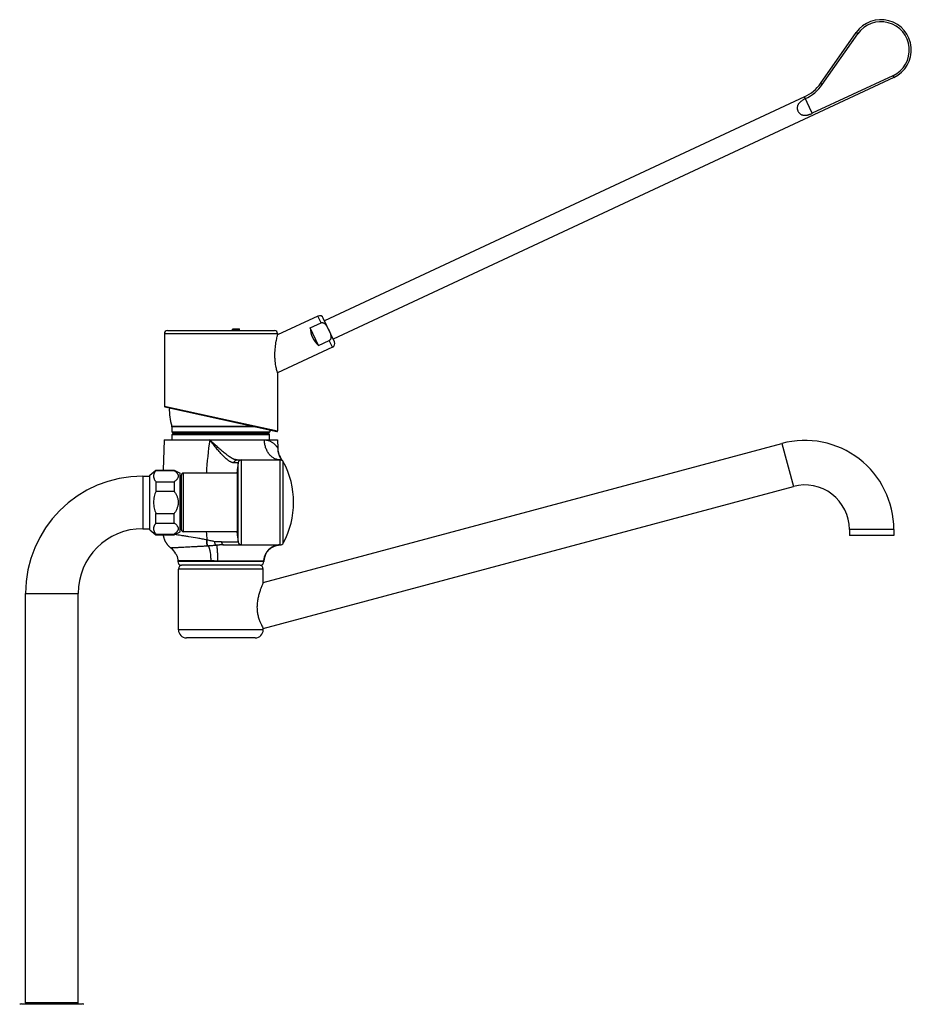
# Model space of a CAD drawing. Header units: millimetres. Extents: x -78 to 822, y -517 to 430.
# Tile 8 of 8: x 381 to 822, y -56 to 430. Entities that reach past the tile are written whole.
import ezdxf

# ---------------------------------------------------------------- set-up
doc = ezdxf.new("R2010")
doc.units = ezdxf.units.MM
doc.header["$LTSCALE"] = 23.1
doc.layers.get('0').update_dxf_attribs({"linetype": 'CONTINUOUS'})

msp = doc.modelspace()

# ---------------------------------------------------------------- linework, layer by layer
at = {"color": 7, "linetype": 'CONTINUOUS'}
for p, q in [((777.19, 398.97), (794.75, 424.05)), ((778.01, 398.39), (795.57, 423.48)), ((813.38, 401.85), (536.05, 272.53)), ((812.96, 402.76), (773.06, 384.16)), ((769.26, 392.31), (531.82, 281.6)), ((528.53, 283.92), (508.56, 274.61)), ((536.69, 271.17), (531.19, 282.95)), ((524.65, 278.05), (530.09, 280.59)), ((528.73, 269.31), (524.65, 278.05)), ((452.56, 275.23), (452.56, 239.39)), ((454.06, 276.73), (507.06, 276.73)), ((486.31, 277.08), (486.31, 277.37)), ((486.47, 277.33), (486.47, 277.33)), ((486.47, 277.33), (486.47, 277.33)), ((487.56, 277.27), (487.56, 277.28)), ((488.56, 277.28), (488.56, 277.27)), ((489.81, 277.08), (489.81, 277.37)), ((508.56, 275.23), (508.56, 274.61)), ((535.72, 268.52), (508.56, 255.85)), ((528.73, 269.31), (534.16, 271.85)), ((508.56, 255.85), (508.56, 227.1)), ((452.8, 239.09), (508.2, 226.81)), ((456.3, 229.21), (456.3, 226.7)), ((456.3, 226.7), (456.6, 226.4)), ((456.3, 226.7), (504.7, 226.7)), ((456.5, 222.8), (456.5, 225.3)), ((456.6, 226.4), (504.4, 226.4)), ((457, 225.8), (504, 225.8)), ((458.5, 226.3), (458.5, 226.4)), ((502.5, 226.3), (502.5, 226.4)), ((504.7, 226.7), (504.4, 226.4)), ((504.5, 222.8), (504.5, 225.3)), ((504.7, 227.59), (504.7, 226.7)), ((452.44, 222.8), (451.92, 207.8)), ((452.44, 222.8), (508.55, 222.8)), ((501.5, 152.19), (758, 220.92)), ((508.55, 222.8), (508.7, 218.55)), ((508.78, 217.58), (508.77, 217.65)), ((508.79, 217.46), (508.79, 217.52)), ((508.82, 217.27), (508.81, 217.33)), ((508.85, 217.08), (508.84, 217.14)), ((508.89, 216.91), (508.88, 216.96)), ((508.92, 216.73), (508.91, 216.79)), ((508.95, 216.62), (508.93, 216.7)), ((508.98, 216.5), (508.96, 216.56)), ((509.02, 216.34), (509, 216.39)), ((509.06, 216.18), (509.05, 216.23)), ((509.09, 216.07), (509.07, 216.15)), ((509.12, 215.96), (509.11, 216.02)), ((509.17, 215.81), (509.15, 215.86)), ((509.2, 215.71), (509.18, 215.78)), ((509.23, 215.61), (509.2, 215.71)), ((509.22, 215.66), (509.2, 215.71)), ((509.25, 215.56), (509.22, 215.64)), ((509.28, 215.46), (509.27, 215.51)), ((509.32, 215.37), (509.29, 215.44)), ((509.34, 215.31), (509.32, 215.37)), ((509.36, 215.24), (509.34, 215.32)), ((509.39, 215.18), (509.35, 215.28)), ((509.42, 215.09), (509.39, 215.18)), ((509.41, 215.14), (509.39, 215.18)), ((509.44, 215.05), (509.41, 215.12)), ((509.46, 215), (509.44, 215.06)), ((509.49, 214.94), (509.46, 215.01)), ((509.51, 214.88), (509.48, 214.96)), ((509.54, 214.82), (509.51, 214.88)), ((509.57, 214.76), (509.53, 214.84)), ((509.59, 214.7), (509.56, 214.76)), ((509.61, 214.65), (509.58, 214.72)), ((509.64, 214.59), (509.6, 214.68)), ((509.67, 214.54), (509.64, 214.6)), ((509.69, 214.48), (509.65, 214.56)), ((509.72, 214.43), (509.69, 214.49)), ((509.74, 214.37), (509.7, 214.45)), ((509.77, 214.32), (509.74, 214.38)), ((509.79, 214.27), (509.76, 214.35)), ((509.82, 214.22), (509.79, 214.28)), ((509.85, 214.17), (509.81, 214.25)), ((488.5, 212.8), (509.87, 212.8)), ((509.87, 214.12), (509.84, 214.18)), ((509.9, 214.07), (509.86, 214.15)), ((509.92, 214.02), (509.89, 214.08)), ((509.95, 213.97), (509.91, 214.05)), ((509.98, 213.93), (509.94, 213.99)), ((510, 213.88), (509.96, 213.96)), ((510.03, 213.83), (509.99, 213.9)), ((510.05, 213.79), (510.03, 213.84)), ((510.08, 213.74), (510.04, 213.81)), ((510.11, 213.7), (510.08, 213.75)), ((510.13, 213.65), (510.09, 213.72)), ((510.16, 213.61), (510.13, 213.66)), ((510.18, 213.57), (510.14, 213.63)), ((510.21, 213.52), (510.18, 213.58)), ((510.24, 213.48), (510.2, 213.55)), ((510.26, 213.44), (510.23, 213.49)), ((510.29, 213.4), (510.25, 213.46)), ((510.32, 213.36), (510.28, 213.41)), ((510.33, 213.33), (510.3, 213.38)), ((510.37, 213.28), (510.33, 213.33)), ((510.4, 213.23), (510.37, 213.28)), ((510.43, 213.18), (510.4, 213.23)), ((510.47, 213.13), (510.43, 213.18)), ((510.5, 213.08), (510.47, 213.13)), ((510.53, 213.03), (510.5, 213.08)), ((510.57, 212.98), (510.53, 213.03)), ((510.6, 212.93), (510.57, 212.98)), ((510.63, 212.89), (510.6, 212.93)), ((510.67, 212.84), (510.63, 212.89)), ((510.7, 212.8), (510.67, 212.84)), ((510.73, 212.76), (510.7, 212.8)), ((510.76, 212.71), (510.73, 212.76)), ((510.79, 212.67), (510.76, 212.71)), ((510.82, 212.63), (510.79, 212.67)), ((510.85, 212.6), (510.82, 212.63)), ((510.88, 212.56), (510.85, 212.6)), ((510.92, 212.51), (510.88, 212.56)), ((510.95, 212.47), (510.92, 212.51)), ((510.99, 212.43), (510.95, 212.47)), ((511.02, 212.38), (510.99, 212.43)), ((511.06, 212.33), (511.02, 212.38)), ((511.08, 212.31), (511.05, 212.35)), ((511.11, 212.28), (511.08, 212.32)), ((511.15, 212.23), (511.1, 212.29)), ((511.16, 212.21), (511.14, 212.25)), ((441.9, 204.8), (445.4, 204.8)), ((445.4, 205.3), (448.4, 207.8)), ((445.4, 178.3), (445.4, 205.3)), ((448.4, 207.8), (448.4, 207.58)), ((448.4, 207.8), (457.4, 207.8)), ((448.4, 207.58), (457.4, 207.58)), ((457.4, 207.8), (457.4, 207.58)), ((457.4, 207.8), (460.4, 206.3)), ((460.4, 177.3), (460.4, 206.3)), ((461, 178.3), (461, 205.3)), ((488.62, 206.3), (462, 206.3)), ((488.62, 208.43), (488.62, 175.18)), ((448.4, 202.01), (448.4, 197.37)), ((448.4, 202.01), (457.4, 202.01)), ((457.4, 202.01), (457.4, 197.37)), ((501.5, 129.42), (763.69, 199.67)), ((448.4, 197.37), (457.4, 197.37)), ((460.4, 191.8), (461, 191.8)), ((448.4, 181.6), (448.4, 186.24)), ((448.4, 186.24), (457.4, 186.24)), ((457.4, 181.6), (457.4, 186.24)), ((448.4, 181.6), (457.4, 181.6)), ((441.9, 178.8), (445.4, 178.8)), ((445.4, 178.3), (448.4, 175.8)), ((448.4, 175.8), (448.4, 176.03)), ((448.4, 176.03), (457.4, 176.03)), ((448.4, 175.8), (457.4, 175.8)), ((457.4, 175.8), (460.4, 177.3)), ((457.4, 175.8), (457.4, 176.03)), ((488.62, 177.3), (462, 177.3)), ((791.39, 178.42), (791.39, 175.42)), ((813.39, 175.42), (791.39, 175.42)), ((813.39, 178.42), (813.39, 175.42)), ((481.83, 170.8), (509.87, 170.8)), ((481.83, 170.8), (481.83, 170.8)), ((507.46, 170.37), (507.52, 170.39)), ((507.5, 170.39), (507.56, 170.4)), ((507.55, 170.4), (507.6, 170.42)), ((507.59, 170.42), (507.64, 170.43)), ((507.64, 170.43), (507.68, 170.44)), ((507.68, 170.44), (507.72, 170.46)), ((507.72, 170.46), (507.76, 170.47)), ((507.76, 170.47), (507.81, 170.48)), ((507.8, 170.48), (507.85, 170.49)), ((507.84, 170.49), (507.89, 170.5)), ((507.88, 170.5), (507.93, 170.52)), ((507.92, 170.51), (507.97, 170.53)), ((507.95, 170.52), (508.01, 170.54)), ((507.99, 170.53), (508.05, 170.55)), ((508.03, 170.54), (508.09, 170.56)), ((508.07, 170.55), (508.13, 170.57)), ((508.1, 170.56), (508.17, 170.58)), ((508.14, 170.57), (508.21, 170.59)), ((508.18, 170.58), (508.24, 170.59)), ((508.21, 170.59), (508.28, 170.6)), ((508.28, 170.6), (508.35, 170.62)), ((508.32, 170.61), (508.38, 170.62)), ((508.36, 170.62), (508.43, 170.63)), ((508.42, 170.63), (508.48, 170.64)), ((508.46, 170.64), (508.53, 170.65)), ((508.51, 170.65), (508.57, 170.66)), ((508.56, 170.66), (508.63, 170.67)), ((508.6, 170.67), (508.66, 170.68)), ((508.72, 170.69), (508.75, 170.7)), ((508.75, 170.69), (508.81, 170.7)), ((508.81, 170.7), (508.86, 170.71)), ((508.84, 170.71), (508.9, 170.72)), ((508.89, 170.72), (508.95, 170.72)), ((508.93, 170.72), (508.99, 170.73)), ((508.97, 170.73), (509.02, 170.74)), ((509.02, 170.73), (509.08, 170.74)), ((509.07, 170.74), (509.12, 170.75)), ((509.12, 170.75), (509.18, 170.75)), ((509.17, 170.75), (509.23, 170.76)), ((509.22, 170.76), (509.27, 170.76)), ((509.26, 170.76), (509.32, 170.77)), ((509.31, 170.77), (509.36, 170.77)), ((509.35, 170.77), (509.4, 170.78)), ((509.39, 170.78), (509.43, 170.78)), ((509.43, 170.78), (509.47, 170.78)), ((509.45, 170.78), (509.49, 170.78)), ((509.48, 170.78), (509.54, 170.79)), ((509.52, 170.79), (509.58, 170.79)), ((509.57, 170.79), (509.62, 170.79)), ((509.61, 170.79), (509.66, 170.79)), ((509.66, 170.79), (509.69, 170.8)), ((509.69, 170.8), (509.73, 170.8)), ((509.73, 170.8), (509.77, 170.8)), ((509.77, 170.8), (509.81, 170.8)), ((509.81, 170.8), (509.84, 170.8)), ((509.84, 170.8), (509.85, 170.8)), ((509.89, 170.8), (509.91, 170.8)), ((459.18, 162.85), (459.18, 162.69)), ((459.18, 162.69), (459.18, 162.54)), ((500.01, 160.8), (460.98, 160.8)), ((501.82, 162.8), (501.81, 162.54)), ((501.82, 162.92), (501.82, 162.8)), ((501.82, 162.92), (501.82, 162.92)), ((459.5, 128.8), (459.5, 158.8)), ((501.5, 152.19), (501.5, 158.8)), ((383.9, -55.7), (383.9, 146.8)), ((409.9, -55.7), (409.9, 146.8)), ((501.5, 128.8), (501.5, 129.42)), ((497.5, 124.8), (463.5, 124.8)), ((381.95, -56.2), (411.84, -56.2)), ((384.4, -56.2), (383.9, -55.7)), ((409.9, -55.7), (383.9, -55.7)), ((409.4, -56.2), (409.9, -55.7))]:
    msp.add_line(p, q, dxfattribs=at)
at = {"color": 9, "linetype": 'CONTINUOUS'}
for p, q in [((795.57, 423.48), (794.75, 424.05)), ((812.96, 402.76), (813.38, 401.85)), ((778.01, 398.39), (777.19, 398.97)), ((773.06, 384.16), (769.26, 392.31)), ((530.09, 280.59), (528.53, 283.92)), ((452.56, 275.23), (508.56, 275.23)), ((535.72, 268.52), (534.16, 271.85)), ((452.56, 239.39), (480.56, 233.25)), ((456.25, 229.52), (496, 229.52)), ((497.39, 229.21), (456.3, 229.21)), ((480.56, 233.25), (508.56, 227.1)), ((456.5, 225.3), (504.5, 225.3)), ((502.5, 226.3), (458.5, 226.3)), ((474.97, 222.75), (501.99, 222.75)), ((758, 220.92), (763.69, 199.67)), ((489.06, 211.37), (487, 211.34)), ((489.06, 172.23), (489.06, 211.37)), ((490.74, 170.8), (490.74, 212.8)), ((509.87, 170.8), (509.87, 212.8)), ((511.37, 171.69), (511.37, 211.92)), ((441.9, 204.8), (441.9, 178.8)), ((462, 177.3), (462, 206.3)), ((813.39, 178.42), (791.39, 178.42)), ((475.52, 162.85), (459.18, 162.85)), ((501.81, 162.54), (459.18, 162.54)), ((501.65, 162.79), (478.86, 162.79)), ((501.82, 162.8), (501.65, 162.79)), ((501.5, 158.8), (459.5, 158.8)), ((383.9, 146.8), (409.9, 146.8)), ((501.5, 128.8), (459.5, 128.8))]:
    msp.add_line(p, q, dxfattribs=at)
at = {"color": 7, "linetype": 'CONTINUOUS'}
for points in [[(508.8, 217.39), (508.79, 217.51), (508.77, 217.6)], [(508.83, 217.21), (508.81, 217.32), (508.8, 217.41)], [(508.86, 217.02), (508.84, 217.14), (508.83, 217.23)], [(508.9, 216.85), (508.88, 216.96), (508.86, 217.05)], [(508.94, 216.67), (508.91, 216.79), (508.89, 216.87)], [(508.99, 216.45), (508.97, 216.54), (508.95, 216.62)], [(509.03, 216.28), (509.01, 216.38), (508.99, 216.46)], [(509.07, 216.12), (509.05, 216.22), (509.03, 216.3)], [(509.14, 215.91), (509.11, 216), (509.09, 216.07)], [(509.18, 215.76), (509.15, 215.85), (509.13, 215.93)], [(509.3, 215.42), (509.27, 215.51), (509.25, 215.57)], [(451.96, 175.8), (451.97, 175.73), (452, 175.53), (452.03, 175.34), (452.07, 175.15), (452.11, 174.96), (452.15, 174.77), (452.2, 174.58), (452.25, 174.4), (452.3, 174.21), (452.36, 174.03), (452.42, 173.85), (452.49, 173.67), (452.55, 173.49), (452.63, 173.31), (452.7, 173.13), (452.78, 172.96), (452.86, 172.78), (452.95, 172.61), (453.04, 172.44), (453.14, 172.26), (453.23, 172.1), (453.34, 171.93), (453.44, 171.76), (453.55, 171.6), (453.66, 171.44), (453.78, 171.28), (453.9, 171.12), (454.02, 170.96), (454.14, 170.81), (454.27, 170.66), (454.4, 170.51), (454.53, 170.37), (454.67, 170.23), (454.81, 170.09), (454.95, 169.96), (455.09, 169.83), (455.23, 169.7), (455.38, 169.57), (455.53, 169.45), (455.68, 169.33), (455.81, 169.23)], [(508.66, 170.68), (508.72, 170.69), (508.75, 170.69)], [(501.82, 162.92), (501.83, 163.07), (501.84, 163.21), (501.86, 163.35), (501.87, 163.49), (501.89, 163.62), (501.91, 163.75), (501.93, 163.89), (501.95, 164.01), (501.98, 164.14), (502, 164.27), (502.03, 164.39), (502.06, 164.51), (502.09, 164.63), (502.12, 164.75), (502.15, 164.86), (502.19, 164.98), (502.22, 165.09), (502.26, 165.2), (502.3, 165.31), (502.34, 165.41), (502.38, 165.52), (502.42, 165.62), (502.46, 165.72), (502.5, 165.82), (502.55, 165.92), (502.59, 166.02), (502.64, 166.11), (502.68, 166.21), (502.73, 166.3), (502.78, 166.39), (502.82, 166.48), (502.87, 166.57), (502.92, 166.65), (502.97, 166.74), (503.02, 166.82), (503.07, 166.9), (503.12, 166.98), (503.17, 167.06), (503.23, 167.14), (503.28, 167.22), (503.33, 167.29), (503.38, 167.37), (503.44, 167.44), (503.49, 167.51), (503.54, 167.58), (503.6, 167.65), (503.65, 167.72), (503.71, 167.79), (503.76, 167.85), (503.82, 167.92), (503.87, 167.98), (503.93, 168.04), (503.98, 168.1), (504.04, 168.16), (504.1, 168.22), (504.15, 168.28), (504.21, 168.34), (504.26, 168.4), (504.32, 168.45), (504.38, 168.51), (504.43, 168.56), (504.49, 168.61), (504.55, 168.66), (504.6, 168.71), (504.66, 168.76), (504.72, 168.81), (504.77, 168.86), (504.83, 168.91), (504.89, 168.96), (504.94, 169), (505, 169.05), (505.06, 169.09), (505.12, 169.13), (505.17, 169.18), (505.23, 169.22), (505.29, 169.26), (505.34, 169.3), (505.4, 169.34), (505.46, 169.38), (505.51, 169.42), (505.57, 169.45), (505.63, 169.49), (505.68, 169.53), (505.74, 169.56), (505.79, 169.59), (505.85, 169.63), (505.9, 169.66), (505.96, 169.69), (506.01, 169.72), (506.07, 169.76), (506.12, 169.79), (506.18, 169.82), (506.23, 169.84), (506.29, 169.87), (506.34, 169.9), (506.39, 169.93), (506.45, 169.95), (506.5, 169.98), (506.55, 170), (506.6, 170.03), (506.65, 170.05), (506.7, 170.07), (506.75, 170.1), (506.8, 170.12), (506.85, 170.14), (506.9, 170.16), (506.95, 170.18), (507, 170.2), (507.05, 170.22), (507.09, 170.24), (507.14, 170.26), (507.19, 170.27), (507.23, 170.29), (507.28, 170.31), (507.32, 170.32), (507.37, 170.34), (507.42, 170.36), (507.46, 170.37)]]:
    msp.add_lwpolyline(points, dxfattribs=at)
for centre, radius, start, end in [((807.04, 415.45), 15, 295, 145), ((807.04, 415.45), 14, 295, 145), ((760.81, 410.44), 20, 295, 325), ((760.81, 410.44), 21, 295, 325), ((529.38, 282.11), 2, 25, 115), ((454.06, 275.23), 1.5, 90, 180), ((488.06, 237.33), 40.08, 90, 92.5025), ((487.95, 238.4), 39.01, 89.8332, 92.4059), ((488.22, 239.44), 37.96, 90.2352, 92.8794), ((488.06, 237.33), 40.04, 92.2755, 92.5053), ((487.16, 242.85), 34.49, 91.1548, 91.4179), ((486.87, 242.84), 34.44, 88.846, 90.9255), ((488.06, 237.33), 39.94, 90.7172, 92.511), ((488.06, 237.33), 39.87, 87.4843, 92.5157), ((488.06, 237.33), 39.79, 87.4792, 92.5208), ((488.4, 239.47), 37.91, 87.8703, 92.9193), ((487.16, 242.84), 34.49, 88.5106, 91.1511), ((488.06, 238.47), 38.94, 87.4241, 89.9998), ((488.96, 242.84), 34.5, 88.5823, 91.4893), ((489.26, 242.84), 34.44, 89.0745, 91.154), ((488.06, 237.33), 39.94, 87.489, 89.2828), ((507.06, 275.23), 1.5, 0, 90), ((534.87, 270.33), 2, 295, 25), ((452.86, 239.39), 0.3, 180, 257.5), ((480.5, 237.4), 25.5, 177.3139, 198.021), ((455.3, 229.21), 1, 0, 18.021), ((457, 225.3), 0.5, 90, 180), ((458, 226.3), 0.5, 270, 360), ((503, 226.3), 0.5, 180, 270), ((504, 225.3), 0.5, 0, 90), ((508.26, 227.1), 0.3, 257.5, 360), ((769.39, 178.42), 44, 0, 105), ((518.99, 218.91), 10.3, 182.0003, 187.0069), ((518.99, 218.91), 10.3, 187.0866, 218.9351), ((610.5, 191.8), 123, 170.8448, 173.2295), ((490.74, 211.1), 1.7, 90, 170.8448), ((509.87, 211.1), 1.7, 28.6141, 90), ((518.99, 218.91), 10.3, 220.4886, 220.561), ((474.5, 191.8), 42, 331.3859, 28.6141), ((441.9, 146.8), 58, 90, 180), ((462, 205.3), 1, 90, 180), ((769.39, 178.42), 22, 0, 105), ((441.9, 146.8), 32, 90, 180), ((462, 178.3), 1, 180, 270), ((610.5, 191.8), 123, 186.7705, 189.1552), ((490.74, 172.5), 1.7, 189.1552, 270), ((510.11, 162.51), 8.3, 91.6889, 177.1349), ((509.87, 172.5), 1.7, 270, 331.3859), ((510.11, 162.51), 8.3, 91.3681, 91.4117), ((450.88, 162.56), 8.3, 26.6496, 53.5045), ((460.98, 162.6), 1.8, 182, 270), ((461.5, 158.8), 2, 90, 180), ((499.5, 158.8), 2, 0, 90), ((500.01, 162.6), 1.8, 270, 358), ((463.5, 128.8), 4, 180, 270), ((497.5, 128.8), 4, 270, 360), ((381.95, -59), 2.8, 90, 110), ((411.84, -59), 2.8, 70, 90)]:
    msp.add_arc(centre, radius, start, end, dxfattribs=at)
at = {"color": 9, "linetype": 'CONTINUOUS'}
for centre, radius, start, end in [((715.51, 190.21), 242.72, 172.2962, 176.1974), ((716.52, 193.49), 243.74, 183.807, 184.762), ((480.07, 197.17), 24.77, 254.9095, 255.3126), ((481.83, 171.4), 0.591, 269.5873, 269.9993)]:
    msp.add_arc(centre, radius, start, end, dxfattribs=at)
at = {"color": 7, "linetype": 'CONTINUOUS'}
msp.add_ellipse((530.35, 275.39), major_axis=(-3.59, 7.7), ratio=0.57735, start_param=0.967605, end_param=2.173988, dxfattribs=at)
for points, knots in [([(769.68, 391.41), (769.37, 391.26), (768.9, 391.02), (768.3, 390.66), (767.87, 390.38), (767.46, 390.07), (767.08, 389.75), (766.72, 389.4), (766.4, 389.02), (766.12, 388.62), (765.89, 388.19), (765.72, 387.73), (765.61, 387.25), (765.58, 386.75), (765.62, 386.24), (765.74, 385.73), (765.92, 385.24), (766.18, 384.78), (766.49, 384.37), (766.86, 384.01), (767.26, 383.71), (767.7, 383.48), (768.16, 383.32), (768.64, 383.22), (769.12, 383.17), (769.62, 383.18), (770.12, 383.23), (770.61, 383.31), (771.11, 383.43), (771.61, 383.58), (772.26, 383.81), (772.75, 384.01), (773.06, 384.16)], [0, 0, 0, 0, 0.064752, 0.096915, 0.128821, 0.160402, 0.191607, 0.222412, 0.252838, 0.282963, 0.312933, 0.342961, 0.373292, 0.40414, 0.43561, 0.46764, 0.5, 0.53236, 0.56439, 0.59586, 0.626708, 0.657039, 0.687067, 0.717037, 0.747162, 0.777588, 0.808393, 0.839598, 0.871179, 0.903085, 0.935248, 1, 1, 1, 1]), ([(530.09, 280.59), (530.14, 280.61), (530.25, 280.66), (530.43, 280.69), (530.6, 280.7), (530.84, 280.68), (531.13, 280.61), (531.45, 280.46), (531.74, 280.26), (532.01, 280.02), (532.26, 279.77), (532.56, 279.4), (532.89, 278.92), (533.25, 278.31), (533.58, 277.68), (533.88, 277.04), (534.17, 276.39), (534.45, 275.74), (534.69, 275.07), (534.84, 274.5), (534.93, 274.04), (534.97, 273.68), (534.97, 273.33), (534.93, 272.98), (534.85, 272.63), (534.72, 272.36), (534.58, 272.17), (534.46, 272.04), (534.32, 271.93), (534.22, 271.87), (534.16, 271.85)], [0, 0, 0, 0, 0.01562, 0.031242, 0.046864, 0.062489, 0.093699, 0.12493, 0.156175, 0.187428, 0.218685, 0.249944, 0.312447, 0.374961, 0.43748, 0.5, 0.56252, 0.625039, 0.687553, 0.750056, 0.781315, 0.812572, 0.843825, 0.87507, 0.906301, 0.937511, 0.953136, 0.968758, 0.98438, 1, 1, 1, 1]), ([(508.56, 255.85), (508.49, 256.08), (508.22, 256.98), (507.88, 258.35), (507.57, 260.02), (507.37, 261.6), (507.25, 263.29), (507.22, 265.6), (507.4, 268.36), (507.83, 271.26), (508.25, 273.29), (508.49, 274.32), (508.56, 274.61)], [0, 0, 0, 0, 0.038455, 0.147331, 0.222605, 0.307334, 0.397808, 0.490576, 0.671954, 0.833071, 0.953004, 1, 1, 1, 1]), ([(448.4, 207.58), (448.22, 207.36), (447.97, 207.03), (447.69, 206.57), (447.51, 206.22), (447.37, 205.87), (447.27, 205.51), (447.21, 205.15), (447.19, 204.79), (447.21, 204.43), (447.27, 204.08), (447.37, 203.72), (447.51, 203.37), (447.69, 203.02), (447.97, 202.56), (448.22, 202.23), (448.4, 202.01)], [0, 0, 0, 0, 0.135292, 0.200006, 0.26281, 0.323871, 0.383472, 0.442015, 0.5, 0.557985, 0.616528, 0.676129, 0.73719, 0.799994, 0.864708, 1, 1, 1, 1]), ([(457.4, 207.58), (457.54, 207.48), (457.81, 207.27), (458.19, 206.95), (458.53, 206.62), (458.83, 206.27), (459.07, 205.92), (459.26, 205.55), (459.37, 205.18), (459.41, 204.79), (459.37, 204.41), (459.26, 204.04), (459.07, 203.67), (458.83, 203.32), (458.53, 202.97), (458.19, 202.64), (457.81, 202.32), (457.54, 202.11), (457.4, 202.01)], [0, 0, 0, 0, 0.073117, 0.143484, 0.210772, 0.27471, 0.335187, 0.392387, 0.446944, 0.5, 0.553056, 0.607613, 0.664813, 0.72529, 0.789228, 0.856516, 0.926883, 1, 1, 1, 1]), ([(448.4, 197.37), (448.21, 196.93), (447.88, 196.04), (447.49, 194.65), (447.25, 193.24), (447.2, 192.28), (447.2, 191.8)], [0, 0, 0, 0, 0.250032, 0.500042, 0.750028, 1, 1, 1, 1]), ([(457.4, 197.37), (457.68, 196.96), (458.08, 196.32), (458.54, 195.43), (458.84, 194.74), (459.08, 194.03), (459.26, 193.3), (459.37, 192.56), (459.4, 192.05), (459.4, 191.8)], [0, 0, 0, 0, 0.249964, 0.374984, 0.499998, 0.625007, 0.750009, 0.875006, 1, 1, 1, 1]), ([(447.2, 191.8), (447.2, 191.33), (447.25, 190.37), (447.49, 188.96), (447.88, 187.57), (448.21, 186.68), (448.4, 186.24)], [0, 0, 0, 0, 0.249972, 0.499958, 0.749968, 1, 1, 1, 1]), ([(459.4, 191.8), (459.4, 191.55), (459.37, 191.05), (459.26, 190.31), (459.08, 189.58), (458.84, 188.87), (458.54, 188.18), (458.08, 187.28), (457.68, 186.65), (457.4, 186.24)], [0, 0, 0, 0, 0.124994, 0.249991, 0.374993, 0.500002, 0.625016, 0.750036, 1, 1, 1, 1]), ([(448.4, 181.6), (448.22, 181.38), (447.97, 181.05), (447.69, 180.59), (447.51, 180.24), (447.37, 179.89), (447.27, 179.53), (447.21, 179.17), (447.19, 178.81), (447.21, 178.45), (447.27, 178.1), (447.37, 177.74), (447.51, 177.39), (447.69, 177.04), (447.97, 176.57), (448.22, 176.24), (448.4, 176.03)], [0, 0, 0, 0, 0.135292, 0.200006, 0.26281, 0.323871, 0.383472, 0.442015, 0.5, 0.557985, 0.616528, 0.676129, 0.73719, 0.799994, 0.864708, 1, 1, 1, 1]), ([(457.4, 181.6), (457.54, 181.5), (457.81, 181.29), (458.19, 180.97), (458.53, 180.64), (458.83, 180.29), (459.07, 179.94), (459.26, 179.57), (459.37, 179.2), (459.41, 178.81), (459.37, 178.43), (459.26, 178.06), (459.07, 177.69), (458.83, 177.34), (458.53, 176.99), (458.19, 176.66), (457.81, 176.34), (457.54, 176.13), (457.4, 176.03)], [0, 0, 0, 0, 0.073117, 0.143484, 0.210772, 0.27471, 0.335187, 0.392387, 0.446944, 0.5, 0.553056, 0.607613, 0.664813, 0.72529, 0.789228, 0.856516, 0.926883, 1, 1, 1, 1]), ([(481.83, 170.8), (481.68, 170.8), (481.39, 170.8), (480.96, 170.79), (480.52, 170.77), (480.08, 170.75), (479.64, 170.72), (479.21, 170.69), (478.78, 170.65), (478.5, 170.62), (478.36, 170.6)], [0, 0, 0, 0, 0.123598, 0.249582, 0.376732, 0.504048, 0.63075, 0.755828, 0.879066, 1, 1, 1, 1]), ([(458.3, 166.28), (458.37, 166.15), (458.52, 165.87), (458.73, 165.41), (458.92, 164.88), (459.07, 164.31), (459.17, 163.62), (459.19, 163.14), (459.18, 162.85)], [0, 0, 0, 0, 0.126185, 0.262468, 0.424269, 0.594993, 0.758917, 1, 1, 1, 1]), ([(501.5, 152.19), (501.35, 151.85), (501.03, 151.13), (500.53, 149.91), (499.99, 148.45), (499.43, 146.73), (498.92, 144.8), (498.61, 143.08), (498.45, 141.64), (498.38, 140.53), (498.38, 139.41), (498.45, 138.3), (498.58, 137.21), (498.77, 136.16), (499.01, 135.16), (499.37, 133.95), (499.86, 132.63), (500.47, 131.31), (501.01, 130.27), (501.34, 129.68), (501.5, 129.42)], [0, 0, 0, 0, 0.046766, 0.099571, 0.166084, 0.242719, 0.326853, 0.416437, 0.462664, 0.50945, 0.556433, 0.603191, 0.649255, 0.694135, 0.737358, 0.778488, 0.852905, 0.914619, 0.96111, 1, 1, 1, 1])]:
    msp.add_open_spline(points, degree=3, knots=knots, dxfattribs=at)
at = {"color": 9, "linetype": 'CONTINUOUS'}
for points, knots in [([(488.5, 212.8), (488.29, 212.8), (487.95, 212.85), (487.51, 212.96), (487.15, 213.08), (486.77, 213.23), (486.39, 213.4), (486, 213.61), (485.45, 213.91), (484.76, 214.35), (484.06, 214.83), (483.49, 215.25), (482.91, 215.69), (482.18, 216.27), (481.29, 217), (480.41, 217.77), (479.51, 218.56), (478.61, 219.37), (477.71, 220.2), (476.95, 220.9), (476.35, 221.46), (475.74, 222.03), (475.28, 222.46), (474.97, 222.75)], [0, 0, 0, 0, 0.038142, 0.059102, 0.081367, 0.104919, 0.129722, 0.155713, 0.182812, 0.239992, 0.300607, 0.332007, 0.364041, 0.429762, 0.497334, 0.566404, 0.636691, 0.707971, 0.780068, 0.852843, 0.889449, 0.926184, 1, 1, 1, 1]), ([(487, 211.34), (486.79, 211.34), (486.48, 211.38), (486.06, 211.5), (485.72, 211.62), (485.38, 211.78), (485.03, 211.98), (484.67, 212.2), (484.17, 212.53), (483.54, 213.02), (482.79, 213.68), (482.02, 214.41), (481.25, 215.2), (480.47, 216.04), (479.69, 216.92), (478.91, 217.84), (478.13, 218.79), (477.35, 219.76), (476.56, 220.74), (475.77, 221.74), (475.24, 222.41), (474.97, 222.75)], [0, 0, 0, 0, 0.036162, 0.055985, 0.077082, 0.099482, 0.123179, 0.148142, 0.174307, 0.229947, 0.289513, 0.352394, 0.418046, 0.485997, 0.555852, 0.627282, 0.700016, 0.77383, 0.848535, 0.923971, 1, 1, 1, 1]), ([(509.87, 212.8), (509.62, 212.8), (509.11, 212.84), (508.36, 212.98), (507.62, 213.22), (506.91, 213.54), (506.22, 213.96), (505.56, 214.46), (504.95, 215.04), (504.38, 215.69), (503.86, 216.41), (503.24, 217.47), (502.74, 218.62), (502.38, 219.84), (502.1, 221.11), (502.01, 222.09), (501.99, 222.75)], [0, 0, 0, 0, 0.054197, 0.108741, 0.163961, 0.220148, 0.277545, 0.336336, 0.396646, 0.458532, 0.521997, 0.586982, 0.720937, 0.78968, 0.859284, 1, 1, 1, 1]), ([(501.99, 222.75), (502.25, 222.75), (502.77, 222.71), (503.51, 222.58), (504.21, 222.37), (504.85, 222.1), (505.45, 221.79), (505.99, 221.44), (506.49, 221.07), (506.93, 220.69), (507.33, 220.3), (507.62, 219.98), (507.84, 219.73), (507.98, 219.55), (508.11, 219.38), (508.23, 219.23), (508.34, 219.08), (508.43, 218.95), (508.5, 218.85), (508.55, 218.78), (508.58, 218.73), (508.61, 218.69), (508.63, 218.65), (508.65, 218.62), (508.66, 218.6), (508.67, 218.58), (508.68, 218.57), (508.69, 218.57), (508.69, 218.56), (508.69, 218.56), (508.69, 218.55), (508.7, 218.55), (508.7, 218.55), (508.7, 218.55), (508.7, 218.55), (508.7, 218.55)], [0, 0, 0, 0, 0.095699, 0.187129, 0.274819, 0.359147, 0.44033, 0.518397, 0.593236, 0.664546, 0.731808, 0.794327, 0.823525, 0.851149, 0.877035, 0.901002, 0.922853, 0.942389, 0.959408, 0.966911, 0.973707, 0.979769, 0.98507, 0.989587, 0.993305, 0.994861, 0.996212, 0.99736, 0.998302, 0.999039, 0.999569, 0.999756, 0.99989, 0.999971, 1, 1, 1, 1]), ([(487, 211.34), (487.01, 211.44), (487.05, 211.64), (487.16, 211.92), (487.31, 212.17), (487.5, 212.39), (487.72, 212.57), (487.97, 212.7), (488.23, 212.79), (488.41, 212.8), (488.5, 212.8)], [0, 0, 0, 0, 0.131772, 0.262147, 0.390528, 0.516549, 0.640129, 0.761503, 0.881203, 1, 1, 1, 1]), ([(473.62, 173.25), (472.84, 173.4), (471.3, 173.68), (468.32, 174.21), (465.46, 174.68), (462.74, 175.11), (460.36, 175.47), (458.64, 175.72), (457.55, 175.88)], [0, 0, 0, 0, 0.146389, 0.288703, 0.556881, 0.680714, 0.796425, 1, 1, 1, 1]), ([(474.13, 170.2), (474.06, 170.27), (473.92, 170.43), (473.77, 170.71), (473.65, 171.05), (473.56, 171.44), (473.52, 171.86), (473.51, 172.31), (473.54, 172.78), (473.59, 173.09), (473.62, 173.25)], [0, 0, 0, 0, 0.09073, 0.191642, 0.303527, 0.426352, 0.559322, 0.700657, 0.848284, 1, 1, 1, 1]), ([(474.33, 170.22), (474.26, 170.28), (474.12, 170.43), (473.96, 170.71), (473.84, 171.04), (473.75, 171.42), (473.7, 171.84), (473.69, 172.2), (473.7, 172.5), (473.72, 172.7), (473.73, 172.85), (473.75, 173.01), (473.77, 173.13), (473.79, 173.21)], [0, 0, 0, 0, 0.09126, 0.192427, 0.30436, 0.427095, 0.559909, 0.701052, 0.774125, 0.8485, 0.886095, 0.923905, 1, 1, 1, 1]), ([(477.56, 172.37), (477.26, 172.44), (476.63, 172.57), (475.69, 172.76), (474.74, 172.97), (474.1, 173.13), (473.78, 173.21)], [0, 0, 0, 0, 0.243723, 0.491931, 0.744207, 1, 1, 1, 1]), ([(478.36, 170.6), (478.2, 170.58), (477.88, 170.54), (477.39, 170.48), (476.9, 170.43), (476.39, 170.38), (475.88, 170.33), (475.37, 170.29), (474.85, 170.25), (474.5, 170.23), (474.33, 170.22)], [0, 0, 0, 0, 0.118896, 0.240116, 0.363318, 0.488206, 0.614508, 0.741909, 0.8703, 1, 1, 1, 1]), ([(478.36, 170.6), (478.29, 170.62), (478.16, 170.67), (477.98, 170.81), (477.82, 171), (477.7, 171.22), (477.61, 171.48), (477.56, 171.76), (477.54, 172.06), (477.55, 172.27), (477.56, 172.37)], [0, 0, 0, 0, 0.102102, 0.208207, 0.320763, 0.441378, 0.570705, 0.707945, 0.851638, 1, 1, 1, 1]), ([(480.83, 172.36), (480.57, 172.36), (480.18, 172.34), (479.65, 172.29), (479.1, 172.26), (478.4, 172.24), (477.84, 172.31), (477.56, 172.37)], [0, 0, 0, 0, 0.238747, 0.36092, 0.484973, 0.738645, 1, 1, 1, 1]), ([(478.36, 170.6), (478.37, 170.57), (478.39, 170.51), (478.43, 170.37), (478.47, 170.17), (478.51, 169.89), (478.56, 169.56), (478.6, 169.18), (478.66, 168.58), (478.72, 167.75), (478.78, 166.64), (478.82, 165.42), (478.85, 164.13), (478.86, 163.24), (478.86, 162.79)], [0, 0, 0, 0, 0.011019, 0.02368, 0.053906, 0.090565, 0.133458, 0.182328, 0.236864, 0.36149, 0.504073, 0.660842, 0.827631, 1, 1, 1, 1]), ([(480.83, 172.36), (481.14, 172.35), (481.74, 172.34), (482.63, 172.33), (483.46, 172.32), (484.25, 172.31), (484.99, 172.3), (485.67, 172.29), (486.29, 172.28), (486.86, 172.27), (487.29, 172.26), (487.6, 172.26), (487.82, 172.25), (488.01, 172.25), (488.19, 172.25), (488.36, 172.25), (488.5, 172.24), (488.63, 172.24), (488.73, 172.24), (488.8, 172.24), (488.84, 172.24), (488.89, 172.24), (488.92, 172.24), (488.96, 172.24), (488.98, 172.24), (489.01, 172.24), (489.02, 172.23), (489.04, 172.23), (489.04, 172.23), (489.05, 172.23), (489.05, 172.23), (489.06, 172.23), (489.06, 172.23), (489.06, 172.23), (489.06, 172.23), (489.06, 172.23), (489.06, 172.23), (489.06, 172.23)], [0, 0, 0, 0, 0.112569, 0.219899, 0.321622, 0.41739, 0.506853, 0.589693, 0.665618, 0.734339, 0.795606, 0.823374, 0.849194, 0.873038, 0.894888, 0.914724, 0.932525, 0.948274, 0.961953, 0.968013, 0.973551, 0.978567, 0.983058, 0.987024, 0.990463, 0.993374, 0.995756, 0.99675, 0.997611, 0.99834, 0.998936, 0.999401, 0.999733, 0.999849, 0.999933, 0.999983, 1, 1, 1, 1]), ([(480.83, 172.36), (480.84, 172.25), (480.86, 172.05), (480.92, 171.76), (481.02, 171.49), (481.14, 171.26), (481.29, 171.06), (481.45, 170.92), (481.61, 170.84), (481.73, 170.81), (481.79, 170.8), (481.83, 170.8)], [0, 0, 0, 0, 0.155047, 0.305093, 0.447156, 0.57891, 0.699022, 0.807568, 0.90647, 0.953613, 1, 1, 1, 1]), ([(509.87, 170.8), (509.61, 170.8), (509.08, 170.78), (508.3, 170.66), (507.53, 170.47), (506.78, 170.21), (506.06, 169.88), (505.15, 169.34), (504.12, 168.51), (503.26, 167.49), (502.7, 166.6), (502.34, 165.88), (502.05, 165.14), (501.84, 164.37), (501.7, 163.59), (501.66, 163.06), (501.65, 162.79)], [0, 0, 0, 0, 0.062272, 0.124553, 0.186852, 0.249178, 0.311537, 0.373937, 0.498727, 0.62371, 0.686343, 0.749017, 0.811728, 0.874467, 0.937227, 1, 1, 1, 1]), ([(474.13, 170.2), (473.49, 170.17), (472.22, 170.09), (470.36, 169.99), (468.57, 169.89), (466.85, 169.79), (465.23, 169.71), (463.7, 169.62), (462.29, 169.55), (460.99, 169.49), (459.99, 169.44), (459.26, 169.4), (458.76, 169.38), (458.3, 169.35), (457.88, 169.33), (457.5, 169.31), (457.15, 169.3), (456.84, 169.28), (456.61, 169.27), (456.45, 169.26), (456.34, 169.26), (456.24, 169.25), (456.15, 169.25), (456.07, 169.24), (456.01, 169.24), (455.96, 169.24), (455.92, 169.24), (455.9, 169.23), (455.88, 169.23), (455.86, 169.23), (455.85, 169.23), (455.84, 169.23), (455.83, 169.23), (455.82, 169.23), (455.82, 169.23), (455.82, 169.23), (455.82, 169.23), (455.82, 169.23), (455.81, 169.23), (455.81, 169.23)], [0, 0, 0, 0, 0.105067, 0.206967, 0.305137, 0.398991, 0.487936, 0.57141, 0.648852, 0.719699, 0.783429, 0.812493, 0.839625, 0.864778, 0.887903, 0.908956, 0.927892, 0.94467, 0.959266, 0.965739, 0.971659, 0.977023, 0.981829, 0.986075, 0.989759, 0.992879, 0.994228, 0.995435, 0.996501, 0.997426, 0.998209, 0.99885, 0.99935, 0.999547, 0.999708, 0.999834, 0.999925, 0.99998, 1, 1, 1, 1]), ([(474.33, 170.22), (474.29, 170.21), (474.23, 170.21), (474.16, 170.21), (474.13, 170.2)], [0, 0, 0, 0, 0.499525, 1, 1, 1, 1]), ([(474.33, 170.22), (474.37, 170.13), (474.46, 169.96), (474.58, 169.67), (474.7, 169.35), (474.8, 169), (474.91, 168.61), (475.04, 168.03), (475.19, 167.25), (475.32, 166.24), (475.43, 165.15), (475.49, 164.01), (475.51, 163.24), (475.52, 162.85)], [0, 0, 0, 0, 0.036892, 0.078072, 0.123484, 0.173011, 0.226491, 0.283721, 0.408461, 0.545071, 0.691051, 0.843661, 1, 1, 1, 1]), ([(478.86, 162.79), (478.58, 162.79), (478.02, 162.8), (477.18, 162.82), (476.35, 162.84), (475.79, 162.85), (475.52, 162.85)], [0, 0, 0, 0, 0.252137, 0.503125, 0.752553, 1, 1, 1, 1])]:
    msp.add_open_spline(points, degree=3, knots=knots, dxfattribs=at)

doc.saveas('drawing.dxf')
